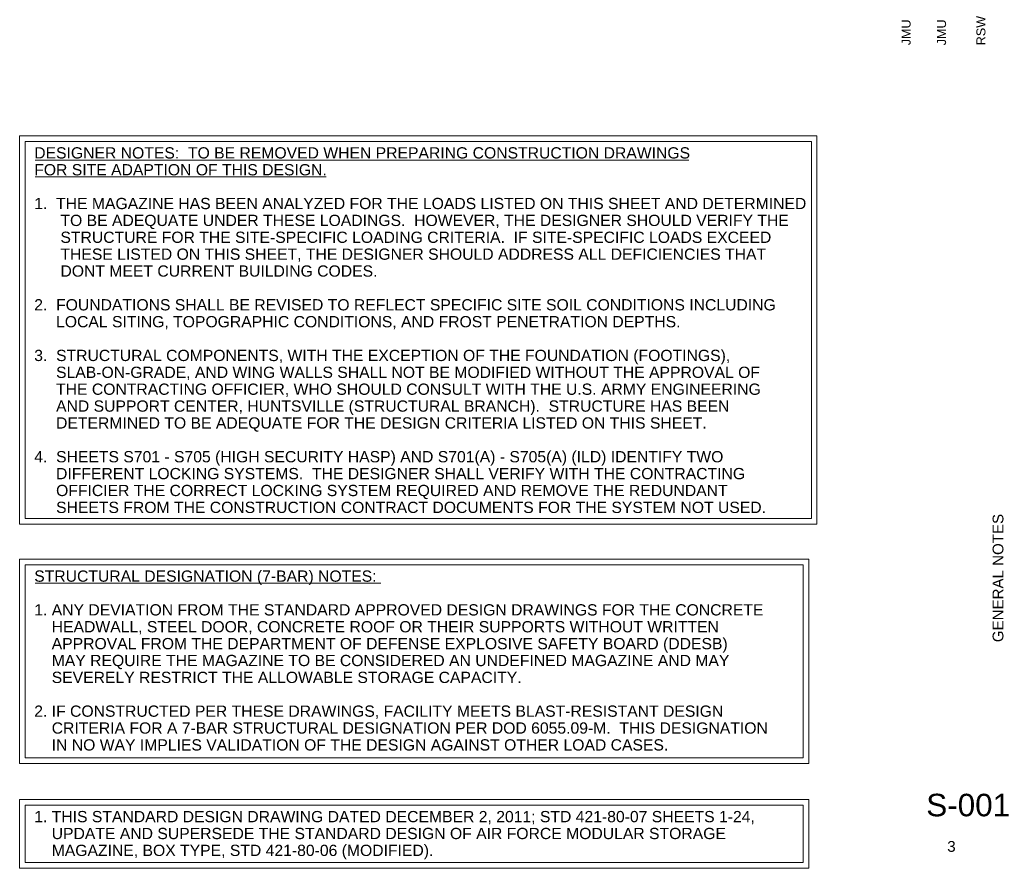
# Paper-space layout 'S001' of a CAD drawing. Header units: inches. Extents: x 2.1 to 32.3, y 1.5 to 20.2.
# Tile 2 of 2: x 21.3 to 32.3, y 1.5 to 10.9. Entities that reach past the tile are written whole.
import ezdxf
from ezdxf.enums import TextEntityAlignment as Align

# ---------------------------------------------------------------- set-up
doc = ezdxf.new("R2010")
doc.units = ezdxf.units.IN
doc.header["$MEASUREMENT"] = 0
doc.layers.add('G-ANNO-TEXT', color=7, linetype='Continuous', lineweight=0)
doc.layers.add('G-ANNO-TTLB', color=4, linetype='Continuous', lineweight=40)
doc.styles.add('Style-Arial', font='arial.ttf')
doc.styles.add('Title Block - General', font='arial.ttf', dxfattribs={"height": 0.12})
doc.styles.add('Title Block - Project Info', font='arial.ttf', dxfattribs={"height": 0.12})
doc.styles.add('Title Block - Small', font='arial.ttf', dxfattribs={"height": 0.1})

psp = doc.layouts.new('S001')

# ---------------------------------------------------------------- linework, layer by layer
at = {"layer": 'G-ANNO-TEXT', "color": 7, "linetype": 'Continuous', "lineweight": 0}
for p, q in [((21.51, 9.344), (28.774, 9.344)), ((21.51, 9.157), (24.744, 9.157)), ((21.51, 4.643), (25.35, 4.643))]:
    psp.add_line(p, q, dxfattribs=at)
at = {"layer": 'G-ANNO-TEXT', "color": 7, "linetype": 'Continuous', "lineweight": 0, "flags": 128}
for points in [[(21.339, 9.613), (30.196, 9.613), (30.196, 5.301), (21.339, 5.301), (21.339, 9.613)], [(21.402, 9.55), (30.134, 9.55), (30.134, 5.364), (21.402, 5.364), (21.402, 9.55)], [(21.339, 4.911), (30.104, 4.911), (30.104, 2.641), (21.339, 2.641), (21.339, 4.911)], [(21.402, 4.849), (30.041, 4.849), (30.041, 2.703), (21.402, 2.703), (21.402, 4.849)], [(21.339, 2.239), (30.104, 2.239), (30.104, 1.476), (21.339, 1.476), (21.339, 2.239)], [(21.402, 2.177), (30.041, 2.177), (30.041, 1.539), (21.402, 1.539), (21.402, 2.177)]]:
    psp.add_lwpolyline(points, close=True, dxfattribs=at)

# ---------------------------------------------------------------- texts
at = {"layer": 'G-ANNO-TEXT', "char_height": 0.125, "attachment_point": 1, "line_spacing_factor": 0.9, "style": 'Style-Arial'}
for s, insert in [('DESIGNER NOTES:  TO BE REMOVED WHEN PREPARING CONSTRUCTION DRAWINGS \\PFOR SITE ADAPTION OF THIS DESIGN.\\P\\P1.  THE MAGAZINE HAS BEEN ANALYZED FOR THE LOADS LISTED ON THIS SHEET AND DETERMINED\\P      TO BE ADEQUATE UNDER THESE LOADINGS.  HOWEVER, THE DESIGNER SHOULD VERIFY THE \\P      STRUCTURE FOR THE SITE-SPECIFIC LOADING CRITERIA.  IF SITE-SPECIFIC LOADS EXCEED \\P      THESE LISTED ON THIS SHEET, THE DESIGNER SHOULD ADDRESS ALL DEFICIENCIES THAT\\P      DONT MEET CURRENT BUILDING CODES.\\P\\P2.  FOUNDATIONS SHALL BE REVISED TO REFLECT SPECIFIC SITE SOIL CONDITIONS INCLUDING\\P     LOCAL SITING, TOPOGRAPHIC CONDITIONS, AND FROST PENETRATION DEPTHS.\\P\\P3.  STRUCTURAL COMPONENTS, WITH THE EXCEPTION OF THE FOUNDATION (FOOTINGS),\\P     SLAB-ON-GRADE, AND WING WALLS SHALL NOT BE MODIFIED WITHOUT THE APPROVAL OF\\P     THE CONTRACTING OFFICIER, WHO SHOULD CONSULT WITH THE U.S. ARMY ENGINEERING\\P     AND SUPPORT CENTER, HUNTSVILLE (STRUCTURAL BRANCH).  STRUCTURE HAS BEEN\\P     DETERMINED TO BE ADEQUATE FOR THE DESIGN CRITERIA LISTED ON THIS SHEET.  \\P\\P4.  SHEETS S701 - S705 (HIGH SECURITY HASP) AND S701(A) - S705(A) (ILD) IDENTIFY TWO\\P     DIFFERENT LOCKING SYSTEMS.  THE DESIGNER SHALL VERIFY WITH THE CONTRACTING\\P     OFFICIER THE CORRECT LOCKING SYSTEM REQUIRED AND REMOVE THE REDUNDANT \\P     SHEETS FROM THE CONSTRUCTION CONTRACT DOCUMENTS FOR THE SYSTEM NOT USED.\\P', (21.501, 9.487)), ('STRUCTURAL DESIGNATION (7-BAR) NOTES:\\P\\P1. ANY DEVIATION FROM THE STANDARD APPROVED DESIGN DRAWINGS FOR THE CONCRETE\\P    HEADWALL, STEEL DOOR, CONCRETE ROOF OR THEIR SUPPORTS WITHOUT WRITTEN \\P    APPROVAL FROM THE DEPARTMENT OF DEFENSE EXPLOSIVE SAFETY BOARD (DDESB)\\P    MAY REQUIRE THE MAGAZINE TO BE CONSIDERED AN UNDEFINED MAGAZINE AND MAY \\P    SEVERELY RESTRICT THE ALLOWABLE STORAGE CAPACITY.\\P\\P2. IF CONSTRUCTED PER THESE DRAWINGS, FACILITY MEETS BLAST-RESISTANT DESIGN\\P    CRITERIA FOR A 7-BAR STRUCTURAL DESIGNATION PER DOD 6055.09-M.  THIS DESIGNATION\\P    IN NO WAY IMPLIES VALIDATION OF THE DESIGN AGAINST OTHER LOAD CASES.', (21.501, 4.785)), ('1. THIS STANDARD DESIGN DRAWING DATED DECEMBER 2, 2011; STD 421-80-07 SHEETS 1-24, \\P    UPDATE AND SUPERSEDE THE STANDARD DESIGN OF AIR FORCE MODULAR STORAGE\\P    MAGAZINE, BOX TYPE, STD 421-80-06 (MODIFIED).', (21.501, 2.113))]:
    psp.add_mtext(s, dxfattribs=dict(at, insert=insert))
at = {"layer": 'G-ANNO-TTLB', "color": 2, "linetype": 'Continuous', "lineweight": 13, "style": 'Title Block - Small'}
for s, p in [('JMU', (31.136, 10.62)), ('JMU', (31.53, 10.62)), ('RSW', (31.967, 10.62))]:
    psp.add_text(s, height=0.1, rotation=90, dxfattribs=at).set_placement(p, align=Align.TOP_LEFT)
at = {"layer": 'G-ANNO-TTLB', "color": 3, "linetype": 'Continuous', "lineweight": 30, "style": 'Title Block - General'}
for s, height, p in [('S-001', 0.25, (31.41, 2.304)), ('3', 0.12, (31.643, 1.779))]:
    psp.add_text(s, height=height, dxfattribs=at).set_placement(p, align=Align.TOP_LEFT)
at = {"layer": 'G-ANNO-TTLB', "color": 2, "linetype": 'Continuous', "lineweight": 13, "insert": (32.208, 4.701), "char_height": 0.12, "attachment_point": 5, "rotation": 90, "line_spacing_factor": 0.9, "style": 'Title Block - Project Info'}
psp.add_mtext('GENERAL NOTES', dxfattribs=at)

doc.saveas('drawing.dxf')
